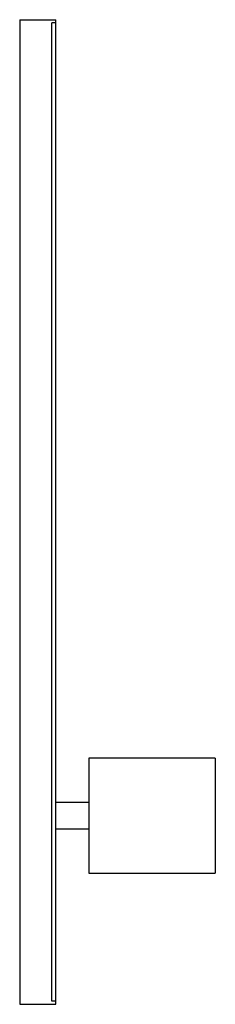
# Paper-space layout '_Inferior' of a CAD drawing. Header units: millimetres. Extents: x -11 to 108, y 0 to 600.
import ezdxf

# ---------------------------------------------------------------- set-up
doc = ezdxf.new("R2010")
doc.units = ezdxf.units.MM

psp = doc.layouts.new('_Inferior')

# ---------------------------------------------------------------- linework, layer by layer
at = {"color": 7, "linetype": 'Continuous', "lineweight": 25}
for p, q in [((-11, 600), (-11, 0)), ((-11, 600), (11, 600)), ((11, 0), (11, 600)), ((11, 598), (8.49, 598)), ((8.49, 2), (8.49, 598)), ((108, 150), (31, 150)), ((31, 150), (31, 80)), ((108, 150), (108, 80)), ((31, 123), (11, 123)), ((11, 107), (31, 107)), ((31, 80), (108, 80)), ((-11, 0), (11, 0)), ((11, 2), (8.49, 2))]:
    psp.add_line(p, q, dxfattribs=at)

doc.saveas('drawing.dxf')
